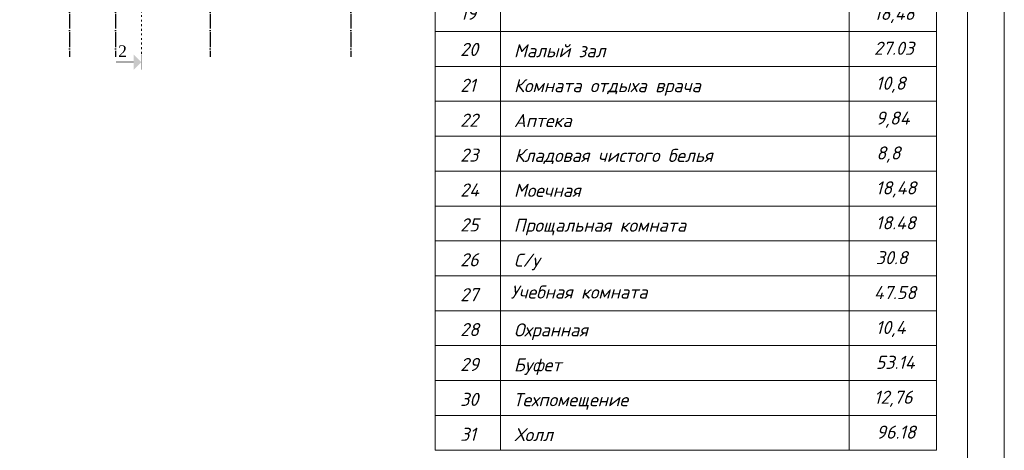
# Model space of a CAD drawing. Extents: x -4445 to 1909585, y 1860 to 289234.
# Tile 55 of 110: x 405214 to 437416, y 225197 to 239269. Entities that reach past the tile are written whole.
import ezdxf

# ---------------------------------------------------------------- set-up
doc = ezdxf.new("R2010")
doc.units = 0
doc.header["$LTSCALE"] = 0.5
doc.header["$MEASUREMENT"] = 0
doc.linetypes.add('ACAD_ISO03W100', pattern=[30, 12, -18])
doc.linetypes.add('ACAD_ISO04W100', pattern=[30, 24, -3, 0, -3])
doc.layers.get('0').update_dxf_attribs({"linetype": 'CONTINUOUS', "lineweight": 18})
doc.layers.add('os', color=3, linetype='CONTINUOUS')
doc.styles.add('RomanS', font='times.ttf')
doc.styles.add('ГОСТ 300', font='isocpeui.ttf', dxfattribs={"height": 250})

msp = doc.modelspace()

# ---------------------------------------------------------------- hatches: boundary and pattern name
msp.add_hatch(color=256).paths.add_polyline_path([(408938.211, 237626.534), (409195.599, 237883.921), (408938.211, 238141.308)])

# ---------------------------------------------------------------- linework, layer by layer
at = {"color": 1, "linetype": 'ACAD_ISO03W100', "ltscale": 10}
msp.add_line((409195.599, 266119.355), (409195.599, 238133.921), dxfattribs=at)
at = {"color": 0, "lineweight": 9}
for p, q in [((418802.107, 262009.645), (418802.107, 225197.095)), ((420940.507, 262009.645), (420940.507, 225197.095)), ((432345.307, 262009.645), (432345.307, 225197.095)), ((435196.507, 225197.095), (435196.507, 262009.645)), ((418802.107, 238882.855), (435196.507, 238882.855)), ((418802.107, 237742.375), (435196.507, 237742.375)), ((418802.107, 236601.895), (435196.507, 236601.895)), ((418802.107, 235461.415), (435196.507, 235461.415)), ((418802.107, 234320.935), (435196.507, 234320.935)), ((418802.107, 233180.455), (435196.507, 233180.455)), ((418802.107, 232039.975), (435196.507, 232039.975)), ((418802.107, 230899.495), (435196.507, 230899.495)), ((418802.107, 229759.015), (435196.507, 229759.015)), ((418802.107, 228618.535), (435196.507, 228618.535)), ((418802.107, 227478.055), (435196.507, 227478.055)), ((418802.107, 226337.575), (435196.507, 226337.575)), ((418802.107, 225197.095), (435196.507, 225197.095))]:
    msp.add_line(p, q, dxfattribs=at)
for points in [[(318616.259, 185814.276), (318616.259, 269814.276), (437416.259, 269814.276), (437416.259, 185814.276)], [(322616.259, 187014.276), (322616.259, 268614.276), (436216.259, 268614.276), (436216.259, 187014.276)]]:
    msp.add_lwpolyline(points, close=True)
for points, const_width in [([(409195.599, 237633.921), (409195.599, 238133.921)], 15), ([(408938.211, 237883.921), (408367.597, 237883.921)], 25)]:
    msp.add_lwpolyline(points, dxfattribs=dict(const_width=const_width))
at = {"layer": 'os', "color": 3, "linetype": 'ACAD_ISO04W100', "ltscale": 40}
for p, q in [((406847.134, 262860.923), (406847.134, 238053.033)), ((408347.134, 262860.923), (408347.134, 238053.033)), ((411447.134, 262860.923), (411447.134, 238053.033)), ((416047.134, 262860.923), (416047.134, 238053.033))]:
    msp.add_line(p, q, dxfattribs=at)

# ---------------------------------------------------------------- texts
at = {"style": 'ГОСТ 300'}
for s, p in [('19', (419621.533, 239266.461)), ('18,48', (433152.464, 239262.025)), ('20', (419621.533, 238084.281)), ('Малый зал', (421378.974, 238040.928)), ('27.03', (433152.464, 238121.545)), ('21', (419621.533, 236911.553)), ('Комната отдыха врача', (421378.974, 236900.448)), ('10,8', (433212.404, 236981.065)), ('22', (419621.533, 235771.073)), ('Аптека', (421378.974, 235759.968)), ('9,84', (433212.404, 235840.585)), ('Кладовая чистого белья', (421396.146, 234619.488)), ('8,8', (433231.52, 234700.105)), ('23', (419621.533, 234630.593)), ('24', (419621.533, 233490.113)), ('Моечная', (421378.974, 233479.008)), ('18,48', (433211.756, 233559.625)), ('18.48', (433211.756, 232419.145)), ('25', (419621.533, 232349.633)), ('Прощальная комната', (421372.818, 232338.528)), ('26', (419621.533, 231209.153)), ('С/у', (421378.65, 231198.048)), ('30.8', (433212.404, 231278.665)), ('Учебная комната', (421269.055, 230156.005)), ('47.58', (433152.464, 230138.185)), ('27', (419621.533, 230068.673)), ('28', (419621.533, 228928.193)), ('Охранная', (421378.974, 228917.088)), ('10,4', (433212.404, 228997.705)), ('29', (419621.533, 227787.713)), ('Буфет', (421378.974, 227776.608)), ('53.14', (433212.404, 227857.225)), ('30', (419621.533, 226647.233)), ('Техпомещение', (421358.562, 226636.128)), ('12,76', (433152.464, 226716.745)), ('31', (419621.533, 225506.753)), ('Холл', (421396.146, 225495.648)), ('96.18', (433231.52, 225576.265))]:
    msp.add_text(s, height=427.68, dxfattribs=at).set_placement(p)
at = {"color": 1, "style": 'RomanS'}
msp.add_text('2', height=379.688, dxfattribs=at).set_placement((408434.248, 238051.166))

doc.saveas('drawing.dxf')
